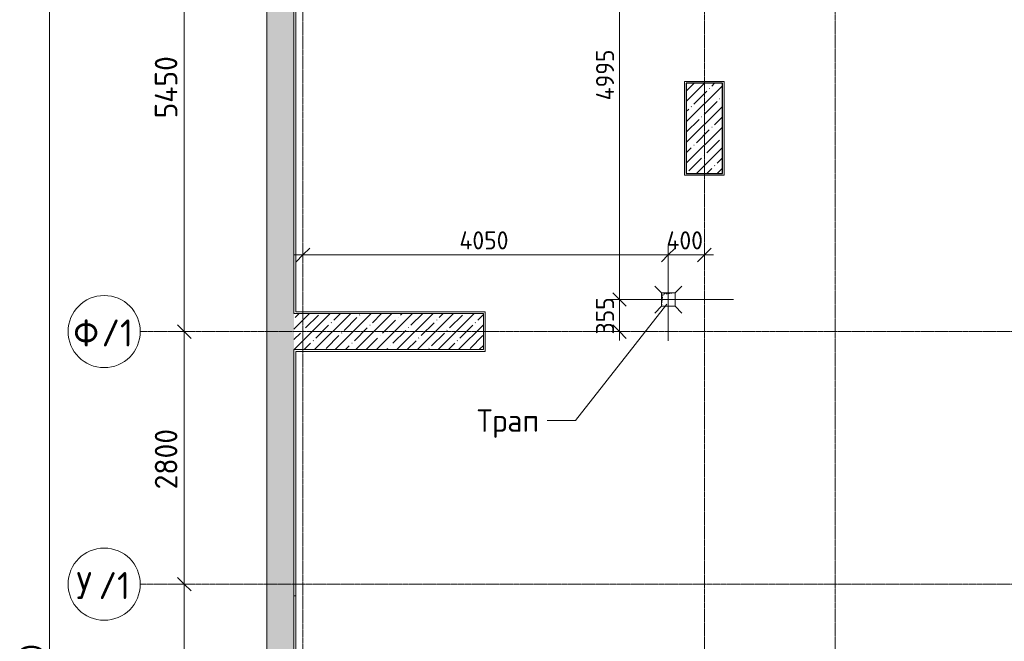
# Model space of a CAD drawing. Header units: millimetres. Extents: x -4558 to 63605, y -10605 to 130388.
# Tile 48 of 66: x -3140 to 7775, y 90417 to 97307. Entities that reach past the tile are written whole.
import ezdxf

# ---------------------------------------------------------------- set-up
doc = ezdxf.new("R2010")
doc.units = ezdxf.units.MM
doc.linetypes.add('3_ Штрих_ 1 х 1 мм', pattern=[2, 1, -1])
doc.linetypes.add('4_ Штрихпунктир_ 10 х 2 мм', pattern=[14, 10, -2, 0, -2])
for name, color, linetype, lineweight in [('A-ANNO-DIMS', 7, 'Continuous', 5), ('A-ANNO-DIMS-100', 7, 'Continuous', 5), ('A-DETL-GENF', 7, 'Continuous', 13), ('A-WALL', 7, 'Continuous', 13), ('A-WALL-PATT', 7, 'Continuous', 13), ('G-ANNO-TEXT', 7, 'Continuous', 5), ('M-EQPM', 7, 'Continuous', 13), ('P-SANR-FIXT', 7, 'Continuous', 13), ('S-COLS', 7, 'Continuous', 25), ('S-GRID', 7, 'Continuous', 5), ('S-GRID-IDEN', 7, 'Continuous', 5)]:
    doc.layers.add(name, color=color, linetype=linetype, lineweight=lineweight)
doc.styles.add('GOST Common_1', font='GOST_Common.ttf', dxfattribs={"height": 300})
doc.styles.add('GOST Common_2', font='GOST_Common.ttf', dxfattribs={"height": 200})
doc.styles.add('GOST Common_3', font='GOST_Common.ttf', dxfattribs={"height": 250})
doc.dimstyles.new('2_5_мм', dxfattribs={"dimscale": 304.8, "dimtxt": 251.428749, "dimasz": 0.492126, "dimexe": 0.492126, "dimexo": 0.492126, "dimgap": 0, "dimtad": 1, "dimdec": 5, "dimrnd": 1e-05, "dimdsep": 46, "dimtxsty": 'GOST Common_3', "dimblk1": 'OBLIQUE', "dimblk2": 'OBLIQUE', "dimsah": 1, "dimcen": 0.09, "dimdle": 0.492126, "dimadec": 5, "dimazin": 2, "dimtfac": 1, "dimtdec": 4, "dimtix": 1, "dimtmove": 0, "dimatfit": 3, "dimfxl": 1, "dimtvp": 1, "dimtolj": 1, "dimtzin": 0, "dimarcsym": 2})
doc.dimstyles.new('2_мм', dxfattribs={"dimscale": 304.8, "dimtxt": 201.142999, "dimasz": 0.492126, "dimexe": 0.328084, "dimexo": 0.492126, "dimgap": 0, "dimtad": 1, "dimdec": 0, "dimdsep": 46, "dimtxsty": 'GOST Common_2', "dimblk1": 'OBLIQUE', "dimblk2": 'OBLIQUE', "dimsah": 1, "dimcen": 0.09, "dimdle": 0.328084, "dimadec": 5, "dimazin": 2, "dimtfac": 1, "dimtdec": 4, "dimtix": 1, "dimtmove": 0, "dimatfit": 3, "dimfxl": 1, "dimtvp": 1, "dimtolj": 1, "dimtzin": 0, "dimarcsym": 2})
pattern_1 = [(45, (0, 0), (-114.04925, 114.04925), []), (45, (114.05, 0), (-114.04925, 114.04925), [201.612, -40.322, 3.353, -36.97])]

# ---------------------------------------------------------------- blocks, each defined once
blk = doc.blocks.new('Наметкина 10_РД_АР_П_Отделка_R21_rvt-1--01_Подвал_МП_часть А')
at = {"layer": 'A-WALL'}
for p, q in [((-100, 98600), (-100, 94050)), ((-80, 94070), (-80, 98580)), ((4250, 96622), (4230, 96622)), ((4230, 96622), (4230, 95602)), ((4650, 96622), (4250, 96622)), ((4250, 96602), (4650, 96602)), ((4250, 95602), (4250, 96602)), ((4670, 96622), (4650, 96622)), ((4650, 96602), (4650, 95602)), ((4670, 95602), (4670, 96622)), ((4230, 95602), (4230, 95582)), ((4230, 95582), (4670, 95582)), ((4650, 95602), (4250, 95602)), ((4670, 95582), (4670, 95602)), ((-100, 94050), (-80, 94050)), ((2020, 94070), (-80, 94070)), ((-80, 94050), (2000, 94050)), ((2000, 94050), (2000, 93650)), ((2020, 94050), (2020, 94070)), ((2020, 93630), (2020, 94050)), ((-100, 93650), (-100, 90920)), ((-80, 93650), (-100, 93650)), ((2000, 93650), (-80, 93650)), ((-80, 93630), (2000, 93630)), ((-80, 90920), (-80, 93630)), ((2000, 93630), (2020, 93630)), ((-100, 90920), (-80, 90920)), ((-80, 90920), (-80, 89790))]:
    blk.add_line(p, q, dxfattribs=at)
blk = doc.blocks.new('АР_Трап - 100-100-V20--01_Подвал_МП_часть А')
at = {"layer": 'P-SANR-FIXT'}
for p, q in [((-75, 75), (-150, 150)), ((75, 75), (150, 150)), ((-100, 0), (-75, 0)), ((0, 75), (0, 100)), ((75, 0), (100, 0)), ((-75, -75), (-150, -150)), ((0, -100), (0, -75)), ((75, -75), (150, -150))]:
    blk.add_line(p, q, dxfattribs=at)
blk = doc.blocks.new('АР_Канал вертикальный прямоугольный - ВК-V21--01_Подвал_МП_часть А')
at = {"layer": 'A-DETL-GENF'}
blk.add_hatch(color=256, dxfattribs=at).paths.add_polyline_path([(-75, -75), (-60, 60), (75, 75), (-75, 75)])
at = {"layer": 'A-DETL-GENF', "linetype": '3_ Штрих_ 1 х 1 мм'}
for p, q in [((75, 75), (-75, 75)), ((-75, 75), (-75, -75)), ((75, 75), (-75, 75)), ((-75, 75), (-75, -75)), ((-75, -75), (-60, 60)), ((-75, -75), (-60, 60)), ((-60, 60), (75, 75)), ((-60, 60), (75, 75)), ((75, -75), (75, 75)), ((-75, -75), (75, -75))]:
    blk.add_line(p, q, dxfattribs=at)
at = {"layer": 'M-EQPM'}
for p, q in [((-75, -75), (-75, 75)), ((-75, 75), (75, 75)), ((75, 75), (75, -75)), ((75, -75), (-75, -75))]:
    blk.add_line(p, q, dxfattribs=at)
blk = doc.blocks.new('Ось сетки - 8_0 мм-31302--01_Подвал_МП_часть А')
at = {"layer": 'S-GRID-IDEN'}
blk.add_circle((0, 0), 4, dxfattribs=at)
blk = doc.blocks.new('DIMBLOCK29--01_Подвал_МП_часть А')
at = {"layer": 'A-ANNO-DIMS-100', "transparency": 16777216}
for p, q in [((-1271, 91050), (-1465, 91050)), ((-1315, 86850), (-1315, 91050)), ((-1315, 91050), (-1271, 91050)), ((-1271, 86850), (-1465, 86850)), ((-1315, 86850), (-1271, 86850))]:
    blk.add_line(p, q, dxfattribs=at)
at = {"layer": 'A-ANNO-DIMS-100', "lineweight": 25, "transparency": 16777216}
for p, q in [((-1315, 91050), (-1390, 91125)), ((-1315, 91050), (-1240, 90975)), ((-1315, 86850), (-1390, 86925)), ((-1315, 86850), (-1240, 86775))]:
    blk.add_line(p, q, dxfattribs=at)
at = {"layer": 'A-ANNO-DIMS-100', "color": 0, "transparency": 16777216, "insert": (-1642, 88588), "char_height": 250, "width": 869.35, "attachment_point": 1, "rotation": 90, "line_spacing_factor": 1.022761, "style": 'GOST Common_3'}
blk.add_mtext('4200', dxfattribs=at)
blk = doc.blocks.new('_Oblique')
at = {"color": 0, "linetype": 'ByBlock', "lineweight": -2}
blk.add_line((-0.5, -0.5), (0.5, 0.5), dxfattribs=at)
blk = doc.blocks.new('DIMBLOCK30--01_Подвал_МП_часть А')
at = {"layer": 'A-ANNO-DIMS-100', "lineweight": 25, "transparency": 16777216}
for p, q in [((-1315, 93850), (-1390, 93925)), ((-1315, 93850), (-1240, 93775)), ((-1315, 91050), (-1390, 91125)), ((-1315, 91050), (-1240, 90975))]:
    blk.add_line(p, q, dxfattribs=at)
at = {"layer": 'A-ANNO-DIMS-100', "transparency": 16777216}
for p, q in [((-1271, 93850), (-1465, 93850)), ((-1315, 91050), (-1315, 93850)), ((-1315, 93850), (-1271, 93850)), ((-1271, 91050), (-1465, 91050)), ((-1315, 91050), (-1271, 91050))]:
    blk.add_line(p, q, dxfattribs=at)
at = {"layer": 'A-ANNO-DIMS-100', "color": 0, "transparency": 16777216, "insert": (-1642, 92101), "char_height": 250, "width": 838.66, "attachment_point": 1, "rotation": 90, "line_spacing_factor": 1.022761, "style": 'GOST Common_3'}
blk.add_mtext('2800', dxfattribs=at)
blk = doc.blocks.new('DIMBLOCK31--01_Подвал_МП_часть А')
at = {"layer": 'A-ANNO-DIMS-100', "lineweight": 25, "transparency": 16777216}
for p, q in [((-1315, 99300), (-1390, 99375)), ((-1315, 99300), (-1240, 99225)), ((-1315, 93850), (-1390, 93925)), ((-1315, 93850), (-1240, 93775))]:
    blk.add_line(p, q, dxfattribs=at)
at = {"layer": 'A-ANNO-DIMS-100', "transparency": 16777216}
for p, q in [((-1271, 99300), (-1465, 99300)), ((-1315, 93850), (-1315, 99300)), ((-1315, 99300), (-1271, 99300)), ((-1271, 93850), (-1465, 93850)), ((-1315, 93850), (-1271, 93850))]:
    blk.add_line(p, q, dxfattribs=at)
at = {"layer": 'A-ANNO-DIMS-100', "color": 0, "transparency": 16777216, "insert": (-1642, 96213), "char_height": 250, "width": 869.35, "attachment_point": 1, "rotation": 90, "line_spacing_factor": 1.022761, "style": 'GOST Common_3'}
blk.add_mtext('5450', dxfattribs=at)
blk = doc.blocks.new('DIMBLOCK236--01_Подвал_МП_часть А')
at = {"layer": 'A-ANNO-DIMS-100', "transparency": 16777216}
for p, q in [((4773, 94205), (3410, 94205)), ((3510, 93750), (3510, 94205)), ((3510, 94205), (4773, 94205)), ((3554, 93850), (3410, 93850)), ((3510, 93850), (3554, 93850))]:
    blk.add_line(p, q, dxfattribs=at)
at = {"layer": 'A-ANNO-DIMS-100', "lineweight": 25, "transparency": 16777216}
for p, q in [((3510, 94205), (3435, 94280)), ((3510, 94205), (3585, 94130)), ((3510, 93850), (3435, 93925)), ((3510, 93850), (3585, 93775))]:
    blk.add_line(p, q, dxfattribs=at)
at = {"layer": 'A-ANNO-DIMS-100', "color": 0, "transparency": 16777216, "insert": (3249, 93818), "char_height": 200, "width": 503.2, "attachment_point": 1, "rotation": 90, "line_spacing_factor": 1.022761, "style": 'GOST Common_2'}
blk.add_mtext('355', dxfattribs=at)
blk = doc.blocks.new('DIMBLOCK237--01_Подвал_МП_часть А')
at = {"layer": 'A-ANNO-DIMS-100', "lineweight": 25, "transparency": 16777216}
for p, q in [((3510, 99200), (3435, 99275)), ((3510, 99200), (3585, 99125)), ((3510, 94205), (3435, 94280)), ((3510, 94205), (3585, 94130))]:
    blk.add_line(p, q, dxfattribs=at)
at = {"layer": 'A-ANNO-DIMS-100', "transparency": 16777216}
for p, q in [((3554, 99200), (3410, 99200)), ((3510, 94205), (3510, 99200)), ((3510, 99200), (3554, 99200)), ((4773, 94205), (3410, 94205)), ((3510, 94205), (4773, 94205))]:
    blk.add_line(p, q, dxfattribs=at)
at = {"layer": 'A-ANNO-DIMS-100', "color": 0, "transparency": 16777216, "insert": (3249, 96413), "char_height": 200, "width": 695.48, "attachment_point": 1, "rotation": 90, "line_spacing_factor": 1.022761, "style": 'GOST Common_2'}
blk.add_mtext('4995', dxfattribs=at)
blk = doc.blocks.new('DIMBLOCK239--01_Подвал_МП_часть А')
at = {"layer": 'A-ANNO-DIMS-100', "transparency": 16777216}
for p, q in [((0, 94655), (0, 94799)), ((4050, 93746), (4050, 94799)), ((-100, 94699), (4050, 94699)), ((0, 94699), (0, 94655)), ((4050, 94699), (4050, 93746))]:
    blk.add_line(p, q, dxfattribs=at)
at = {"layer": 'A-ANNO-DIMS-100', "lineweight": 25, "transparency": 16777216}
for p, q in [((0, 94699), (75, 94774)), ((4050, 94699), (4125, 94774)), ((0, 94699), (-75, 94624)), ((4050, 94699), (3975, 94624))]:
    blk.add_line(p, q, dxfattribs=at)
at = {"layer": 'A-ANNO-DIMS-100', "color": 0, "transparency": 16777216, "insert": (1735, 94961), "char_height": 200, "width": 695.48, "attachment_point": 1, "line_spacing_factor": 1.022761, "style": 'GOST Common_2'}
blk.add_mtext('4050', dxfattribs=at)
blk = doc.blocks.new('DIMBLOCK240--01_Подвал_МП_часть А')
at = {"layer": 'A-ANNO-DIMS-100', "transparency": 16777216}
for p, q in [((4050, 93746), (4050, 94799)), ((4450, 94655), (4450, 94799)), ((4050, 94699), (4550, 94699)), ((4050, 94699), (4050, 93746)), ((4450, 94699), (4450, 94655))]:
    blk.add_line(p, q, dxfattribs=at)
at = {"layer": 'A-ANNO-DIMS-100', "lineweight": 25, "transparency": 16777216}
for p, q in [((4050, 94699), (4125, 94774)), ((4450, 94699), (4525, 94774)), ((4050, 94699), (3975, 94624)), ((4450, 94699), (4375, 94624))]:
    blk.add_line(p, q, dxfattribs=at)
at = {"layer": 'A-ANNO-DIMS-100', "color": 0, "transparency": 16777216, "insert": (4030, 94961), "char_height": 200, "width": 527.74, "attachment_point": 1, "line_spacing_factor": 1.022761, "style": 'GOST Common_2'}
blk.add_mtext('400', dxfattribs=at)
blk = doc.blocks.new('DIMBLOCK255--01_Подвал_МП_часть А')
at = {"layer": 'A-ANNO-DIMS-100', "lineweight": 25, "transparency": 16777216}
for p, q in [((-2808, 99300), (-2883, 99375)), ((-2808, 99300), (-2733, 99225)), ((-2808, 80700), (-2883, 80775)), ((-2808, 80700), (-2733, 80625))]:
    blk.add_line(p, q, dxfattribs=at)
at = {"layer": 'A-ANNO-DIMS-100', "transparency": 16777216}
for p, q in [((-2765, 99300), (-2958, 99300)), ((-2808, 80700), (-2808, 99300)), ((-2808, 99300), (-2765, 99300)), ((-2765, 80700), (-2958, 80700)), ((-2808, 80700), (-2765, 80700))]:
    blk.add_line(p, q, dxfattribs=at)
at = {"layer": 'A-ANNO-DIMS-100', "color": 0, "transparency": 16777216, "insert": (-3135, 89587), "char_height": 250, "width": 992.08, "attachment_point": 1, "rotation": 90, "line_spacing_factor": 1.022761, "style": 'GOST Common_3'}
blk.add_mtext('18600', dxfattribs=at)

msp = doc.modelspace()

# ---------------------------------------------------------------- hatches: boundary and pattern name
at = {"layer": 'A-WALL-PATT', "lineweight": 5}
h = msp.add_hatch(dxfattribs=at)
h.set_pattern_fill('FP_1', color=256, style=0, pattern_type=2)
h.set_pattern_definition(pattern_1)
h.paths.add_polyline_path([(-100, 81400), (-100, 99100), (-400, 99100), (-400, 81400)])
h = msp.add_hatch(dxfattribs=at)
h.set_pattern_fill('FP_1', color=256, style=0, pattern_type=2)
h.set_pattern_definition(pattern_1)
h.paths.add_polyline_path([(-100, 93650), (2000, 93650), (2000, 94050), (-100, 94050)])
at = {"layer": 'S-COLS', "lineweight": 5}
h = msp.add_hatch(dxfattribs=at)
h.set_pattern_fill('FP_1', color=256, style=0, pattern_type=2)
h.set_pattern_definition(pattern_1)
h.paths.add_polyline_path([(4650, 95602), (4650, 96602), (4250, 96602), (4250, 95602)])

# ---------------------------------------------------------------- linework, layer by layer
at = {"layer": 'A-WALL'}
for p, q in [((-400, 99400), (-400, 81400)), ((-100, 94050), (-100, 98600)), ((2000, 94050), (-100, 94050)), ((2000, 93650), (2000, 94050)), ((-100, 86350), (-100, 93650)), ((-100, 93650), (2000, 93650))]:
    msp.add_line(p, q, dxfattribs=at)
at = {"layer": 'G-ANNO-TEXT'}
for p, q in [((4034.038133, 94154.943968), (3022.492853, 92864.086959)), ((2715.665611, 92864.086959), (2708.728111, 92864.086959)), ((3022.492853, 92864.086959), (2715.665611, 92864.086959))]:
    msp.add_line(p, q, dxfattribs=at)
at = {"layer": 'S-COLS'}
for p, q in [((4650, 96602), (4250, 96602)), ((4250, 96602), (4250, 95602)), ((4650, 95602), (4650, 96602)), ((4250, 95602), (4650, 95602))]:
    msp.add_line(p, q, dxfattribs=at)
at = {"layer": 'S-GRID', "linetype": '4_ Штрихпунктир_ 10 х 2 мм'}
for p, q in [((0, 37477.03953), (0, 128423.739924)), ((5900, 32633.917515), (5900, 100620.828093)), ((4450, 32633.917515), (4450, 98600)), ((35565.786682, 93850), (-1802.909204, 93850)), ((35646.702497, 91050), (-1802.909204, 91050))]:
    msp.add_line(p, q, dxfattribs=at)

# ---------------------------------------------------------------- block references
at = {"lineweight": 5}
msp.add_blockref('Наметкина 10_РД_АР_П_Отделка_R21_rvt-1--01_Подвал_МП_часть А', (0, 0), dxfattribs=at)
at = {"layer": 'M-EQPM'}
msp.add_blockref('АР_Канал вертикальный прямоугольный - ВК-V21--01_Подвал_МП_часть А', (4050, 94205), dxfattribs=at)
at = {"layer": 'P-SANR-FIXT'}
msp.add_blockref('АР_Трап - 100-100-V20--01_Подвал_МП_часть А', (4050, 94205), dxfattribs=at)
at = {"layer": 'S-GRID-IDEN', "xscale": 99.99999999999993, "yscale": 99.99999999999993, "zscale": 99.99999999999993, "rotation": 89.99999999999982}
for p in [(-2202.909204, 93850), (-2202.909204, 91050)]:
    msp.add_blockref('Ось сетки - 8_0 мм-31302--01_Подвал_МП_часть А', p, dxfattribs=at)

# ---------------------------------------------------------------- texts
at = {"layer": 'G-ANNO-TEXT', "insert": (1929.665611, 92989.086959), "char_height": 250, "width": 913.92375, "attachment_point": 1, "style": 'GOST Common_3'}
msp.add_mtext('Трап', dxfattribs=at)
at = {"layer": 'S-GRID-IDEN', "char_height": 300, "attachment_point": 1, "style": 'GOST Common_1'}
for s, insert, width in [('\\fGOST Common|b0|i0|c204|p34|;Ф', (-2544.329686, 93984.544597), 376.793125), ('/1', (-2233.444269, 93984.544597), 448.945), ('\\fGOST Common|b0|i0|c204|p34|;У', (-2511.329686, 91184.544597), 296.624375), ('/1', (-2266.590103, 91184.544597), 448.945)]:
    msp.add_mtext(s, dxfattribs=dict(at, insert=insert, width=width))

# ---------------------------------------------------------------- dimensions: what is measured, and where the dimension line sits
at = {"layer": 'A-ANNO-DIMS'}
for base, p1, p2, dimstyle, override, picture, middle in [((-2808.4586377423, 99300.0000000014), (-2914.5246549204, 80700.0000000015), (-2914.5246549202, 99300.0000000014), '2_5_мм', {"dimpost": '<>', "dimfxl": 18600}, 'DIMBLOCK255--01_Подвал_МП_часть А', (-2933.4586377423, 90000.0000000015)), ((-1315.0924877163, 99300.0000000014), (-1421.1585048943, 93850.0000000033), (-1421.1585048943, 99300.0000000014), '2_5_мм', {"dimpost": '<>', "dimfxl": 5450}, 'DIMBLOCK31--01_Подвал_МП_часть А', (-1440.0924877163, 96575.0000000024)), ((3509.990509, 99200), (4923.198676, 94205), (3403.924492, 99200), '2_мм', {"dimpost": '<>', "dimfxl": 5220.940437}, 'DIMBLOCK237--01_Подвал_МП_часть А', (3409.990509, 96702.5)), ((3509.990509, 94205), (3403.924492, 93850), (4923.198676, 94205), '2_мм', {"dimpost": '<>', "dimfxl": 1560.198399}, 'DIMBLOCK236--01_Подвал_МП_часть А', (3409.990509, 94027.5)), ((-1315.092488, 93850), (-1421.158505, 91050), (-1421.158505, 93850), '2_5_мм', {"dimpost": '<>', "dimfxl": 2800}, 'DIMBLOCK30--01_Подвал_МП_часть А', (-1440.092488, 92450)), ((-1315.092488, 91050), (-1421.158505, 86850), (-1421.158505, 91050), '2_5_мм', {"dimpost": '<>', "dimfxl": 4200}, 'DIMBLOCK29--01_Подвал_МП_часть А', (-1440.092488, 88950))]:
    dim = msp.add_linear_dim(base=base, p1=p1, p2=p2, angle=90, dimstyle=dimstyle, override=override, dxfattribs=at)
    dim.commit()
    dim.dimension.update_dxf_attribs({"geometry": picture, "text_midpoint": middle})
for base, p1, p2, override, picture, middle in [((4050, 94699.300256), (0, 94805.366273), (4050, 93595.986586), {"dimpost": '<>', "dimfxl": 4226.712579}, 'DIMBLOCK239--01_Подвал_МП_часть А', (2025, 94799.300256)), ((4450, 94699.300256), (4050, 93595.986586), (4450, 94805.366273), {"dimpost": '<>', "dimfxl": 1273.81287}, 'DIMBLOCK240--01_Подвал_МП_часть А', (4250, 94799.300256))]:
    dim = msp.add_linear_dim(base=base, p1=p1, p2=p2, dimstyle='2_мм', override=override, dxfattribs=at)
    dim.commit()
    dim.dimension.update_dxf_attribs({"geometry": picture, "text_midpoint": middle})

doc.saveas('drawing.dxf')
